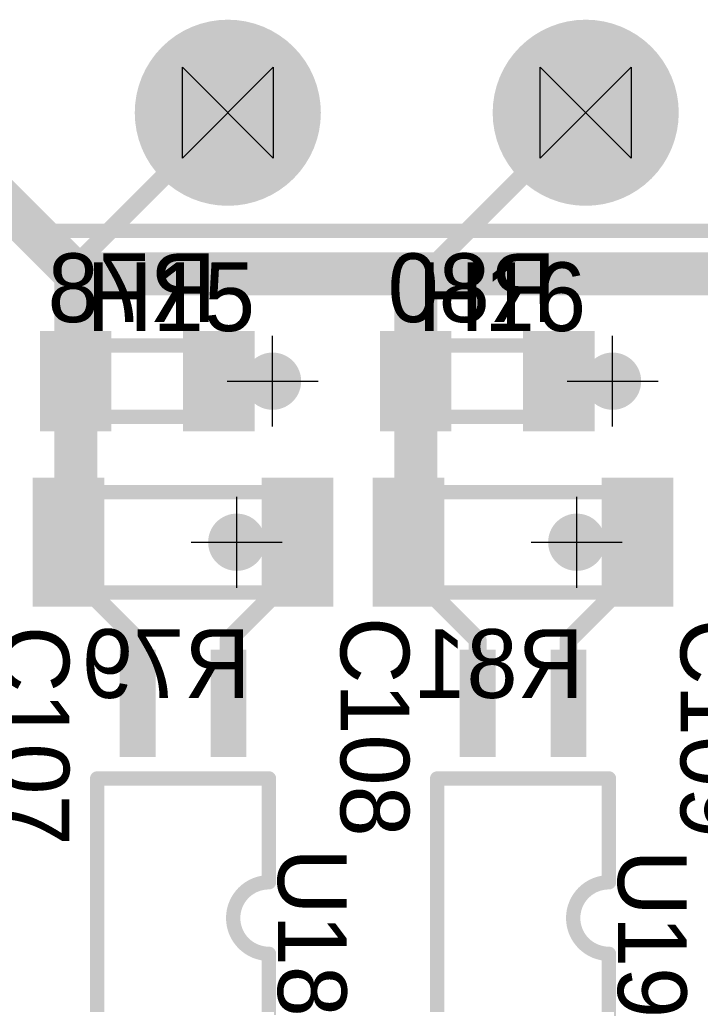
# Model space of a CAD drawing. Extents: x 74 to 326, y 70 to 232.
# Tile 125 of 138: x 134 to 143, y 208 to 221. Entities that reach past the tile are written whole.
import ezdxf

# ---------------------------------------------------------------- set-up
doc = ezdxf.new("R2010")
doc.units = 0
for name, color, linetype in [('Bot_Silk', 7, 'CONTINUOUS'), ('Bottom', 2, 'CONTINUOUS'), ('Drill_Layer', 255, 'CONTINUOUS'), ('Gnd', 12, 'CONTINUOUS'), ('Pwr', 13, 'CONTINUOUS'), ('Top', 1, 'CONTINUOUS'), ('Top_Silk', 6, 'CONTINUOUS')]:
    doc.layers.add(name, color=color, linetype=linetype)

# ---------------------------------------------------------------- blocks, each defined once
blk = doc.blocks.new('Cross')
at = {"layer": 'Drill_Layer', "linetype": 'CONTINUOUS'}
for p, q in [((0, -12.7), (0, 12.7)), ((-12.7, 0), (12.7, 0))]:
    blk.add_line(p, q, dxfattribs=at)
blk = doc.blocks.new('Side_Hour')
at = {"layer": 'Drill_Layer', "linetype": 'CONTINUOUS'}
for p, q in [((-12.7, -12.7), (-12.7, 12.7)), ((-12.7, 12.7), (12.7, -12.7)), ((12.7, 12.7), (-12.7, -12.7)), ((12.7, 12.7), (12.7, -12.7))]:
    blk.add_line(p, q, dxfattribs=at)
blk = doc.blocks.new('UNIT_DISC')
at = {"linetype": 'CONTINUOUS', "const_width": 0.5}
blk.add_lwpolyline([(0.25, 0, 1), (-0.25, 0, 1)], format="xyb", close=True, dxfattribs=at)
blk = doc.blocks.new('SHAPE_EL_236_236_0_0_0_0')
at = {"xscale": 0.6, "yscale": 0.6, "zscale": 0.6}
blk.add_blockref('UNIT_DISC', (0, 0), dxfattribs=at)
blk = doc.blocks.new('SHAPE_EL_314_314_0_0_0_0')
at = {"xscale": 0.8, "yscale": 0.8, "zscale": 0.8}
blk.add_blockref('UNIT_DISC', (0, 0), dxfattribs=at)
blk = doc.blocks.new('v0306424')
at = {"layer": 'Bottom'}
blk.add_blockref('SHAPE_EL_236_236_0_0_0_0', (0, 0), dxfattribs=at)
at = {"layer": 'Gnd'}
blk.add_blockref('SHAPE_EL_314_314_0_0_0_0', (0, 0), dxfattribs=at)
at = {"layer": 'Pwr'}
blk.add_blockref('SHAPE_EL_314_314_0_0_0_0', (0, 0), dxfattribs=at)
at = {"layer": 'Top'}
blk.add_blockref('SHAPE_EL_236_236_0_0_0_0', (0, 0), dxfattribs=at)
blk = doc.blocks.new('0805_10699')
at = {"layer": 'Bot_Silk', "linetype": 'CONTINUOUS', "const_width": 0.2}
for points in [[(134.475, 215.75), (134.475, 216.75)], [(134.475, 216.75), (136.275, 216.75)], [(136.275, 215.75), (136.275, 216.75)], [(136.275, 215.75), (134.475, 215.75)]]:
    blk.add_lwpolyline(points, dxfattribs=at)
at = {"layer": 'Bot_Silk', "xscale": 0.2, "yscale": 0.2, "zscale": 0.2}
for p in [(134.475, 216.75), (134.475, 216.75), (136.275, 216.75), (136.275, 216.75), (134.475, 215.75), (134.475, 215.75), (136.275, 215.75), (136.275, 215.75)]:
    blk.add_blockref('UNIT_DISC', p, dxfattribs=at)
blk = doc.blocks.new('SHAPE_SQ_393_551_0_0_0_0')
blk.add_solid([(-0.5, -0.7), (0.5, -0.7), (-0.5, 0.7), (0.5, 0.7)])
blk = doc.blocks.new('SHAPE_EL_196_196_0_0_0_0')
at = {"xscale": 0.5, "yscale": 0.5, "zscale": 0.5}
blk.add_blockref('UNIT_DISC', (0, 0), dxfattribs=at)
blk = doc.blocks.new('w1000h1400140_F')
at = {"layer": 'Bottom'}
blk.add_blockref('SHAPE_SQ_393_551_0_0_0_0', (0, 0), dxfattribs=at)
at = {"layer": 'Gnd'}
blk.add_blockref('SHAPE_EL_196_196_0_0_0_0', (0, 0), dxfattribs=at)
at = {"layer": 'Pwr'}
blk.add_blockref('SHAPE_EL_196_196_0_0_0_0', (0, 0), dxfattribs=at)
blk = doc.blocks.new('w1000h1400425_F')
at = {"layer": 'Bottom'}
blk.add_blockref('SHAPE_SQ_393_551_0_0_0_0', (0, 0), dxfattribs=at)
at = {"layer": 'Gnd'}
blk.add_blockref('SHAPE_EL_196_196_0_0_0_0', (0, 0), dxfattribs=at)
at = {"layer": 'Pwr'}
blk.add_blockref('SHAPE_EL_196_196_0_0_0_0', (0, 0), dxfattribs=at)
blk = doc.blocks.new('R78')
at = {"rotation": -180}
for name, p in [('w1000h1400140_F', (134.375, 216.25)), ('w1000h1400425_F', (136.375, 216.25))]:
    blk.add_blockref(name, p, dxfattribs=at)
blk.add_blockref('0805_10699', (0, 0))
at = {"layer": 'Bot_Silk', "text_generation_flag": 2}
blk.add_text('R78', height=0.96, dxfattribs=at).set_placement((136.3375, 217.075))
blk = doc.blocks.new('0805LED_10684')
at = {"layer": 'Top_Silk', "linetype": 'CONTINUOUS', "const_width": 0.2}
for points in [[(134.475, 215.75), (134.475, 216.75)], [(136.275, 216.75), (134.475, 216.75)], [(134.625, 215.75), (134.625, 216.75)], [(134.775, 215.75), (134.775, 216.75)], [(136.275, 215.75), (136.275, 216.75)], [(134.475, 215.75), (136.275, 215.75)]]:
    blk.add_lwpolyline(points, dxfattribs=at)
at = {"layer": 'Top_Silk', "xscale": 0.2, "yscale": 0.2, "zscale": 0.2}
for p in [(134.475, 216.75), (134.475, 216.75), (134.625, 216.75), (134.775, 216.75), (136.275, 216.75), (136.275, 216.75), (134.475, 215.75), (134.475, 215.75), (134.625, 215.75), (134.775, 215.75), (136.275, 215.75), (136.275, 215.75)]:
    blk.add_blockref('UNIT_DISC', p, dxfattribs=at)
blk = doc.blocks.new('w1000h1400425')
at = {"layer": 'Gnd'}
blk.add_blockref('SHAPE_EL_196_196_0_0_0_0', (0, 0), dxfattribs=at)
at = {"layer": 'Pwr'}
blk.add_blockref('SHAPE_EL_196_196_0_0_0_0', (0, 0), dxfattribs=at)
at = {"layer": 'Top'}
blk.add_blockref('SHAPE_SQ_393_551_0_0_0_0', (0, 0), dxfattribs=at)
blk = doc.blocks.new('w1000h1400402')
at = {"layer": 'Gnd'}
blk.add_blockref('SHAPE_EL_196_196_0_0_0_0', (0, 0), dxfattribs=at)
at = {"layer": 'Pwr'}
blk.add_blockref('SHAPE_EL_196_196_0_0_0_0', (0, 0), dxfattribs=at)
at = {"layer": 'Top'}
blk.add_blockref('SHAPE_SQ_393_551_0_0_0_0', (0, 0), dxfattribs=at)
blk = doc.blocks.new('H15')
at = {"rotation": 180}
for name, p in [('w1000h1400402', (134.375, 216.25)), ('w1000h1400425', (136.375, 216.25))]:
    blk.add_blockref(name, p, dxfattribs=at)
blk.add_blockref('0805LED_10684', (0, 0))
at = {"layer": 'Top_Silk'}
blk.add_text('H15', height=0.96, dxfattribs=at).set_placement((134.525, 216.95))
blk = doc.blocks.new('v0306437')
at = {"layer": 'Bottom'}
blk.add_blockref('SHAPE_EL_236_236_0_0_0_0', (0, 0), dxfattribs=at)
at = {"layer": 'Gnd'}
blk.add_blockref('SHAPE_EL_314_314_0_0_0_0', (0, 0), dxfattribs=at)
at = {"layer": 'Pwr'}
blk.add_blockref('SHAPE_EL_314_314_0_0_0_0', (0, 0), dxfattribs=at)
at = {"layer": 'Top'}
blk.add_blockref('SHAPE_EL_236_236_0_0_0_0', (0, 0), dxfattribs=at)
blk = doc.blocks.new('v0306448')
at = {"layer": 'Bottom'}
blk.add_blockref('SHAPE_EL_236_236_0_0_0_0', (0, 0), dxfattribs=at)
at = {"layer": 'Gnd'}
blk.add_blockref('SHAPE_EL_314_314_0_0_0_0', (0, 0), dxfattribs=at)
at = {"layer": 'Pwr'}
blk.add_blockref('SHAPE_EL_314_314_0_0_0_0', (0, 0), dxfattribs=at)
at = {"layer": 'Top'}
blk.add_blockref('SHAPE_EL_236_236_0_0_0_0', (0, 0), dxfattribs=at)
blk = doc.blocks.new('0805_10840')
at = {"layer": 'Bot_Silk', "linetype": 'CONTINUOUS', "const_width": 0.2}
for points in [[(139.225, 215.75), (139.225, 216.75)], [(139.225, 216.75), (141.025, 216.75)], [(141.025, 215.75), (141.025, 216.75)], [(141.025, 215.75), (139.225, 215.75)]]:
    blk.add_lwpolyline(points, dxfattribs=at)
at = {"layer": 'Bot_Silk', "xscale": 0.2, "yscale": 0.2, "zscale": 0.2}
for p in [(139.225, 216.75), (139.225, 216.75), (141.025, 216.75), (141.025, 216.75), (139.225, 215.75), (139.225, 215.75), (141.025, 215.75), (141.025, 215.75)]:
    blk.add_blockref('UNIT_DISC', p, dxfattribs=at)
blk = doc.blocks.new('w1000h1400437_F')
at = {"layer": 'Bottom'}
blk.add_blockref('SHAPE_SQ_393_551_0_0_0_0', (0, 0), dxfattribs=at)
at = {"layer": 'Gnd'}
blk.add_blockref('SHAPE_EL_196_196_0_0_0_0', (0, 0), dxfattribs=at)
at = {"layer": 'Pwr'}
blk.add_blockref('SHAPE_EL_196_196_0_0_0_0', (0, 0), dxfattribs=at)
blk = doc.blocks.new('R80')
at = {"rotation": -180}
for name, p in [('w1000h1400140_F', (139.125, 216.25)), ('w1000h1400437_F', (141.125, 216.25))]:
    blk.add_blockref(name, p, dxfattribs=at)
blk.add_blockref('0805_10840', (0, 0))
at = {"layer": 'Bot_Silk', "text_generation_flag": 2}
blk.add_text('R80', height=0.96, dxfattribs=at).set_placement((141.0875, 217.075))
blk = doc.blocks.new('0805LED_10825')
at = {"layer": 'Top_Silk', "linetype": 'CONTINUOUS', "const_width": 0.2}
for points in [[(139.225, 215.75), (139.225, 216.75)], [(141.025, 216.75), (139.225, 216.75)], [(139.375, 215.75), (139.375, 216.75)], [(139.525, 215.75), (139.525, 216.75)], [(141.025, 215.75), (141.025, 216.75)], [(139.225, 215.75), (141.025, 215.75)]]:
    blk.add_lwpolyline(points, dxfattribs=at)
at = {"layer": 'Top_Silk', "xscale": 0.2, "yscale": 0.2, "zscale": 0.2}
for p in [(139.225, 216.75), (139.225, 216.75), (139.375, 216.75), (139.525, 216.75), (141.025, 216.75), (141.025, 216.75), (139.225, 215.75), (139.225, 215.75), (139.375, 215.75), (139.525, 215.75), (141.025, 215.75), (141.025, 215.75)]:
    blk.add_blockref('UNIT_DISC', p, dxfattribs=at)
blk = doc.blocks.new('w1000h1400437')
at = {"layer": 'Gnd'}
blk.add_blockref('SHAPE_EL_196_196_0_0_0_0', (0, 0), dxfattribs=at)
at = {"layer": 'Pwr'}
blk.add_blockref('SHAPE_EL_196_196_0_0_0_0', (0, 0), dxfattribs=at)
at = {"layer": 'Top'}
blk.add_blockref('SHAPE_SQ_393_551_0_0_0_0', (0, 0), dxfattribs=at)
blk = doc.blocks.new('w1000h1400373')
at = {"layer": 'Gnd'}
blk.add_blockref('SHAPE_EL_196_196_0_0_0_0', (0, 0), dxfattribs=at)
at = {"layer": 'Pwr'}
blk.add_blockref('SHAPE_EL_196_196_0_0_0_0', (0, 0), dxfattribs=at)
at = {"layer": 'Top'}
blk.add_blockref('SHAPE_SQ_393_551_0_0_0_0', (0, 0), dxfattribs=at)
blk = doc.blocks.new('H16')
at = {"rotation": 180}
for name, p in [('w1000h1400373', (139.125, 216.25)), ('w1000h1400437', (141.125, 216.25))]:
    blk.add_blockref(name, p, dxfattribs=at)
blk.add_blockref('0805LED_10825', (0, 0))
at = {"layer": 'Top_Silk'}
blk.add_text('H16', height=0.96, dxfattribs=at).set_placement((139.15, 216.95))
blk = doc.blocks.new('1206_15509')
at = {"layer": 'Bot_Silk', "linetype": 'CONTINUOUS', "const_width": 0.2}
for points in [[(139.125, 213.3), (139.125, 214.7)], [(139.125, 214.7), (142.125, 214.7)], [(142.125, 214.7), (142.125, 213.3)], [(142.125, 213.3), (139.125, 213.3)]]:
    blk.add_lwpolyline(points, dxfattribs=at)
at = {"layer": 'Bot_Silk', "xscale": 0.2, "yscale": 0.2, "zscale": 0.2}
for p in [(139.125, 214.7), (139.125, 214.7), (142.125, 214.7), (142.125, 214.7), (139.125, 213.3), (139.125, 213.3), (142.125, 213.3), (142.125, 213.3)]:
    blk.add_blockref('UNIT_DISC', p, dxfattribs=at)
blk = doc.blocks.new('SHAPE_SQ_393_708_0_0_0_0')
blk.add_solid([(-0.5, -0.9), (0.5, -0.9), (-0.5, 0.9), (0.5, 0.9)])
blk = doc.blocks.new('w1000h1800140_F')
at = {"layer": 'Bottom'}
blk.add_blockref('SHAPE_SQ_393_708_0_0_0_0', (0, 0), dxfattribs=at)
at = {"layer": 'Gnd'}
blk.add_blockref('SHAPE_EL_196_196_0_0_0_0', (0, 0), dxfattribs=at)
at = {"layer": 'Pwr'}
blk.add_blockref('SHAPE_EL_196_196_0_0_0_0', (0, 0), dxfattribs=at)
blk = doc.blocks.new('w1000h1800448_F')
at = {"layer": 'Bottom'}
blk.add_blockref('SHAPE_SQ_393_708_0_0_0_0', (0, 0), dxfattribs=at)
at = {"layer": 'Gnd'}
blk.add_blockref('SHAPE_EL_196_196_0_0_0_0', (0, 0), dxfattribs=at)
at = {"layer": 'Pwr'}
blk.add_blockref('SHAPE_EL_196_196_0_0_0_0', (0, 0), dxfattribs=at)
blk = doc.blocks.new('R81')
at = {"rotation": -180}
for name, p in [('w1000h1800140_F', (139.025, 214)), ('w1000h1800448_F', (142.225, 214))]:
    blk.add_blockref(name, p, dxfattribs=at)
blk.add_blockref('1206_15509', (0, 0))
at = {"layer": 'Bot_Silk', "text_generation_flag": 2}
blk.add_text('R81', height=0.96, dxfattribs=at).set_placement((141.475, 211.825))
blk = doc.blocks.new('SOIC4_44_15478')
at = {"layer": 'Top_Silk', "linetype": 'CONTINUOUS', "const_width": 0.2}
for points in [[(139.425, 210.7), (141.825, 210.7)], [(139.425, 206.8), (139.425, 210.7)], [(141.825, 210.7), (141.825, 209.25)], [(141.825, 208.25), (141.825, 206.8)], [(139.425, 206.8), (141.825, 206.8)]]:
    blk.add_lwpolyline(points, dxfattribs=at)
blk.add_lwpolyline([(141.825, 209.25, 1), (141.825, 208.25, 1)], format="xyb", dxfattribs=at)
at = {"layer": 'Top_Silk', "xscale": 0.2, "yscale": 0.2, "zscale": 0.2}
for p in [(139.425, 210.7), (139.425, 210.7), (141.825, 210.7), (141.825, 210.7), (141.825, 209.25), (141.825, 209.25), (141.825, 208.25), (141.825, 208.25), (139.425, 206.8), (139.425, 206.8), (141.825, 206.8), (141.825, 206.8)]:
    blk.add_blockref('UNIT_DISC', p, dxfattribs=at)
blk = doc.blocks.new('SHAPE_SQ_590_196_0_0_0_0')
blk.add_solid([(-0.75, -0.25), (0.75, -0.25), (-0.75, 0.25), (0.75, 0.25)])
blk = doc.blocks.new('w1500h500373')
at = {"layer": 'Gnd'}
blk.add_blockref('SHAPE_EL_196_196_0_0_0_0', (0, 0), dxfattribs=at)
at = {"layer": 'Pwr'}
blk.add_blockref('SHAPE_EL_196_196_0_0_0_0', (0, 0), dxfattribs=at)
at = {"layer": 'Top'}
blk.add_blockref('SHAPE_SQ_590_196_0_0_0_0', (0, 0), dxfattribs=at)
blk = doc.blocks.new('w1500h500448')
at = {"layer": 'Gnd'}
blk.add_blockref('SHAPE_EL_196_196_0_0_0_0', (0, 0), dxfattribs=at)
at = {"layer": 'Pwr'}
blk.add_blockref('SHAPE_EL_196_196_0_0_0_0', (0, 0), dxfattribs=at)
at = {"layer": 'Top'}
blk.add_blockref('SHAPE_SQ_590_196_0_0_0_0', (0, 0), dxfattribs=at)
blk = doc.blocks.new('w1500h500392')
at = {"layer": 'Gnd'}
blk.add_blockref('SHAPE_EL_196_196_0_0_0_0', (0, 0), dxfattribs=at)
at = {"layer": 'Pwr'}
blk.add_blockref('SHAPE_EL_196_196_0_0_0_0', (0, 0), dxfattribs=at)
at = {"layer": 'Top'}
blk.add_blockref('SHAPE_SQ_590_196_0_0_0_0', (0, 0), dxfattribs=at)
blk = doc.blocks.new('w1500h500413')
at = {"layer": 'Gnd'}
blk.add_blockref('SHAPE_EL_196_196_0_0_0_0', (0, 0), dxfattribs=at)
at = {"layer": 'Pwr'}
blk.add_blockref('SHAPE_EL_196_196_0_0_0_0', (0, 0), dxfattribs=at)
at = {"layer": 'Top'}
blk.add_blockref('SHAPE_SQ_590_196_0_0_0_0', (0, 0), dxfattribs=at)
blk = doc.blocks.new('U19')
at = {"rotation": 270}
for name, p in [('w1500h500373', (139.99, 211.75)), ('w1500h500448', (141.26, 211.75)), ('w1500h500392', (139.99, 205.75)), ('w1500h500413', (141.26, 205.75))]:
    blk.add_blockref(name, p, dxfattribs=at)
blk.add_blockref('SOIC4_44_15478', (0, 0))
at = {"layer": 'Top_Silk'}
blk.add_text('U19', height=0.96, rotation=270, dxfattribs=at).set_placement((141.95, 209.70625))
blk = doc.blocks.new('1206_15495')
at = {"layer": 'Top_Silk', "linetype": 'CONTINUOUS', "const_width": 0.2}
for points in [[(139.125, 214.7), (139.125, 213.3)], [(142.125, 214.7), (139.125, 214.7)], [(142.125, 213.3), (142.125, 214.7)], [(139.125, 213.3), (142.125, 213.3)]]:
    blk.add_lwpolyline(points, dxfattribs=at)
at = {"layer": 'Top_Silk', "xscale": 0.2, "yscale": 0.2, "zscale": 0.2}
for p in [(139.125, 214.7), (139.125, 214.7), (142.125, 214.7), (142.125, 214.7), (139.125, 213.3), (139.125, 213.3), (142.125, 213.3), (142.125, 213.3)]:
    blk.add_blockref('UNIT_DISC', p, dxfattribs=at)
blk = doc.blocks.new('w1000h1800448')
at = {"layer": 'Gnd'}
blk.add_blockref('SHAPE_EL_196_196_0_0_0_0', (0, 0), dxfattribs=at)
at = {"layer": 'Pwr'}
blk.add_blockref('SHAPE_EL_196_196_0_0_0_0', (0, 0), dxfattribs=at)
at = {"layer": 'Top'}
blk.add_blockref('SHAPE_SQ_393_708_0_0_0_0', (0, 0), dxfattribs=at)
blk = doc.blocks.new('w1000h1800373')
at = {"layer": 'Gnd'}
blk.add_blockref('SHAPE_EL_196_196_0_0_0_0', (0, 0), dxfattribs=at)
at = {"layer": 'Pwr'}
blk.add_blockref('SHAPE_EL_196_196_0_0_0_0', (0, 0), dxfattribs=at)
at = {"layer": 'Top'}
blk.add_blockref('SHAPE_SQ_393_708_0_0_0_0', (0, 0), dxfattribs=at)
blk = doc.blocks.new('C108')
at = {"rotation": 180}
for name, p in [('w1000h1800373', (139.025, 214)), ('w1000h1800448', (142.225, 214))]:
    blk.add_blockref(name, p, dxfattribs=at)
blk.add_blockref('1206_15495', (0, 0))
at = {"layer": 'Top_Silk'}
blk.add_text('C108', height=0.96, rotation=270, dxfattribs=at).set_placement((138.075, 212.95625))
blk = doc.blocks.new('v0306425')
at = {"layer": 'Bottom'}
blk.add_blockref('SHAPE_EL_236_236_0_0_0_0', (0, 0), dxfattribs=at)
at = {"layer": 'Gnd'}
blk.add_blockref('SHAPE_EL_314_314_0_0_0_0', (0, 0), dxfattribs=at)
at = {"layer": 'Pwr'}
blk.add_blockref('SHAPE_EL_314_314_0_0_0_0', (0, 0), dxfattribs=at)
at = {"layer": 'Top'}
blk.add_blockref('SHAPE_EL_236_236_0_0_0_0', (0, 0), dxfattribs=at)
blk = doc.blocks.new('1206_20994')
at = {"layer": 'Bot_Silk', "linetype": 'CONTINUOUS', "const_width": 0.2}
for points in [[(134.375, 213.3), (134.375, 214.7)], [(134.375, 214.7), (137.375, 214.7)], [(137.375, 214.7), (137.375, 213.3)], [(137.375, 213.3), (134.375, 213.3)]]:
    blk.add_lwpolyline(points, dxfattribs=at)
at = {"layer": 'Bot_Silk', "xscale": 0.2, "yscale": 0.2, "zscale": 0.2}
for p in [(134.375, 214.7), (134.375, 214.7), (137.375, 214.7), (137.375, 214.7), (134.375, 213.3), (134.375, 213.3), (137.375, 213.3), (137.375, 213.3)]:
    blk.add_blockref('UNIT_DISC', p, dxfattribs=at)
blk = doc.blocks.new('w1000h1800424_F')
at = {"layer": 'Bottom'}
blk.add_blockref('SHAPE_SQ_393_708_0_0_0_0', (0, 0), dxfattribs=at)
at = {"layer": 'Gnd'}
blk.add_blockref('SHAPE_EL_196_196_0_0_0_0', (0, 0), dxfattribs=at)
at = {"layer": 'Pwr'}
blk.add_blockref('SHAPE_EL_196_196_0_0_0_0', (0, 0), dxfattribs=at)
blk = doc.blocks.new('R79')
at = {"rotation": -180}
for name, p in [('w1000h1800140_F', (134.275, 214)), ('w1000h1800424_F', (137.475, 214))]:
    blk.add_blockref(name, p, dxfattribs=at)
blk.add_blockref('1206_20994', (0, 0))
at = {"layer": 'Bot_Silk', "text_generation_flag": 2}
blk.add_text('R79', height=0.96, dxfattribs=at).set_placement((136.81875, 211.825))
blk = doc.blocks.new('SOIC4_44_20891')
at = {"layer": 'Top_Silk', "linetype": 'CONTINUOUS', "const_width": 0.2}
for points in [[(134.675, 210.7), (137.075, 210.7)], [(134.675, 206.8), (134.675, 210.7)], [(137.075, 210.7), (137.075, 209.25)], [(137.075, 208.25), (137.075, 206.8)], [(134.675, 206.8), (137.075, 206.8)]]:
    blk.add_lwpolyline(points, dxfattribs=at)
blk.add_lwpolyline([(137.075, 209.25, 1), (137.075, 208.25, 1)], format="xyb", dxfattribs=at)
at = {"layer": 'Top_Silk', "xscale": 0.2, "yscale": 0.2, "zscale": 0.2}
for p in [(134.675, 210.7), (134.675, 210.7), (137.075, 210.7), (137.075, 210.7), (137.075, 209.25), (137.075, 209.25), (137.075, 208.25), (137.075, 208.25), (134.675, 206.8), (134.675, 206.8), (137.075, 206.8), (137.075, 206.8)]:
    blk.add_blockref('UNIT_DISC', p, dxfattribs=at)
blk = doc.blocks.new('w1500h500402')
at = {"layer": 'Gnd'}
blk.add_blockref('SHAPE_EL_196_196_0_0_0_0', (0, 0), dxfattribs=at)
at = {"layer": 'Pwr'}
blk.add_blockref('SHAPE_EL_196_196_0_0_0_0', (0, 0), dxfattribs=at)
at = {"layer": 'Top'}
blk.add_blockref('SHAPE_SQ_590_196_0_0_0_0', (0, 0), dxfattribs=at)
blk = doc.blocks.new('w1500h500424')
at = {"layer": 'Gnd'}
blk.add_blockref('SHAPE_EL_196_196_0_0_0_0', (0, 0), dxfattribs=at)
at = {"layer": 'Pwr'}
blk.add_blockref('SHAPE_EL_196_196_0_0_0_0', (0, 0), dxfattribs=at)
at = {"layer": 'Top'}
blk.add_blockref('SHAPE_SQ_590_196_0_0_0_0', (0, 0), dxfattribs=at)
blk = doc.blocks.new('w1500h500409')
at = {"layer": 'Gnd'}
blk.add_blockref('SHAPE_EL_196_196_0_0_0_0', (0, 0), dxfattribs=at)
at = {"layer": 'Pwr'}
blk.add_blockref('SHAPE_EL_196_196_0_0_0_0', (0, 0), dxfattribs=at)
at = {"layer": 'Top'}
blk.add_blockref('SHAPE_SQ_590_196_0_0_0_0', (0, 0), dxfattribs=at)
blk = doc.blocks.new('U18')
at = {"rotation": 270}
for name, p in [('w1500h500402', (135.24, 211.75)), ('w1500h500424', (136.51, 211.75)), ('w1500h500392', (135.24, 205.75)), ('w1500h500409', (136.51, 205.75))]:
    blk.add_blockref(name, p, dxfattribs=at)
blk.add_blockref('SOIC4_44_20891', (0, 0))
at = {"layer": 'Top_Silk'}
blk.add_text('U18', height=0.96, rotation=270, dxfattribs=at).set_placement((137.2, 209.725))
blk = doc.blocks.new('1206_20952')
at = {"layer": 'Top_Silk', "linetype": 'CONTINUOUS', "const_width": 0.2}
for points in [[(143.875, 214.7), (143.875, 213.3)], [(146.875, 214.7), (143.875, 214.7)], [(146.875, 213.3), (146.875, 214.7)], [(143.875, 213.3), (146.875, 213.3)]]:
    blk.add_lwpolyline(points, dxfattribs=at)
at = {"layer": 'Top_Silk', "xscale": 0.2, "yscale": 0.2, "zscale": 0.2}
for p in [(143.875, 214.7), (143.875, 214.7), (146.875, 214.7), (146.875, 214.7), (143.875, 213.3), (143.875, 213.3), (146.875, 213.3), (146.875, 213.3)]:
    blk.add_blockref('UNIT_DISC', p, dxfattribs=at)
blk = doc.blocks.new('w1000h1800434')
at = {"layer": 'Gnd'}
blk.add_blockref('SHAPE_EL_196_196_0_0_0_0', (0, 0), dxfattribs=at)
at = {"layer": 'Pwr'}
blk.add_blockref('SHAPE_EL_196_196_0_0_0_0', (0, 0), dxfattribs=at)
at = {"layer": 'Top'}
blk.add_blockref('SHAPE_SQ_393_708_0_0_0_0', (0, 0), dxfattribs=at)
blk = doc.blocks.new('w1000h1800374')
at = {"layer": 'Gnd'}
blk.add_blockref('SHAPE_EL_196_196_0_0_0_0', (0, 0), dxfattribs=at)
at = {"layer": 'Pwr'}
blk.add_blockref('SHAPE_EL_196_196_0_0_0_0', (0, 0), dxfattribs=at)
at = {"layer": 'Top'}
blk.add_blockref('SHAPE_SQ_393_708_0_0_0_0', (0, 0), dxfattribs=at)
blk = doc.blocks.new('C109')
at = {"rotation": 180}
for name, p in [('w1000h1800374', (143.775, 214)), ('w1000h1800434', (146.975, 214))]:
    blk.add_blockref(name, p, dxfattribs=at)
blk.add_blockref('1206_20952', (0, 0))
at = {"layer": 'Top_Silk'}
blk.add_text('C109', height=0.96, rotation=270, dxfattribs=at).set_placement((142.825, 212.9375))
blk = doc.blocks.new('1206_20980')
at = {"layer": 'Top_Silk', "linetype": 'CONTINUOUS', "const_width": 0.2}
for points in [[(134.375, 214.7), (134.375, 213.3)], [(137.375, 214.7), (134.375, 214.7)], [(137.375, 213.3), (137.375, 214.7)], [(134.375, 213.3), (137.375, 213.3)]]:
    blk.add_lwpolyline(points, dxfattribs=at)
at = {"layer": 'Top_Silk', "xscale": 0.2, "yscale": 0.2, "zscale": 0.2}
for p in [(134.375, 214.7), (134.375, 214.7), (137.375, 214.7), (137.375, 214.7), (134.375, 213.3), (134.375, 213.3), (137.375, 213.3), (137.375, 213.3)]:
    blk.add_blockref('UNIT_DISC', p, dxfattribs=at)
blk = doc.blocks.new('w1000h1800424')
at = {"layer": 'Gnd'}
blk.add_blockref('SHAPE_EL_196_196_0_0_0_0', (0, 0), dxfattribs=at)
at = {"layer": 'Pwr'}
blk.add_blockref('SHAPE_EL_196_196_0_0_0_0', (0, 0), dxfattribs=at)
at = {"layer": 'Top'}
blk.add_blockref('SHAPE_SQ_393_708_0_0_0_0', (0, 0), dxfattribs=at)
blk = doc.blocks.new('w1000h1800402')
at = {"layer": 'Gnd'}
blk.add_blockref('SHAPE_EL_196_196_0_0_0_0', (0, 0), dxfattribs=at)
at = {"layer": 'Pwr'}
blk.add_blockref('SHAPE_EL_196_196_0_0_0_0', (0, 0), dxfattribs=at)
at = {"layer": 'Top'}
blk.add_blockref('SHAPE_SQ_393_708_0_0_0_0', (0, 0), dxfattribs=at)
blk = doc.blocks.new('C107')
at = {"rotation": 180}
for name, p in [('w1000h1800402', (134.275, 214)), ('w1000h1800424', (137.475, 214))]:
    blk.add_blockref(name, p, dxfattribs=at)
blk.add_blockref('1206_20980', (0, 0))
at = {"layer": 'Top_Silk'}
blk.add_text('C107', height=0.96, rotation=270, dxfattribs=at).set_placement((133.325, 212.83125))
blk = doc.blocks.new('2EDGR_5_0_10P_24990')
at = {"layer": 'Top_Silk', "linetype": 'CONTINUOUS', "const_width": 0.2}
blk.add_lwpolyline([(153.9, 218.35), (104.1, 218.35)], dxfattribs=at)
blk = doc.blocks.new('SHAPE_EL_1023_1023_0_0_0_0')
at = {"xscale": 2.6, "yscale": 2.6, "zscale": 2.6}
blk.add_blockref('UNIT_DISC', (0, 0), dxfattribs=at)
blk = doc.blocks.new('SHAPE_EL_826_826_0_0_0_0')
at = {"xscale": 2.1, "yscale": 2.1, "zscale": 2.1}
blk.add_blockref('UNIT_DISC', (0, 0), dxfattribs=at)
blk = doc.blocks.new('c2600h1600373')
at = {"layer": 'Bottom'}
blk.add_blockref('SHAPE_EL_1023_1023_0_0_0_0', (0, 0), dxfattribs=at)
at = {"layer": 'Gnd'}
blk.add_blockref('SHAPE_EL_826_826_0_0_0_0', (0, 0), dxfattribs=at)
at = {"layer": 'Pwr'}
blk.add_blockref('SHAPE_EL_826_826_0_0_0_0', (0, 0), dxfattribs=at)
at = {"layer": 'Top'}
blk.add_blockref('SHAPE_EL_1023_1023_0_0_0_0', (0, 0), dxfattribs=at)
blk = doc.blocks.new('c2600h1600402')
at = {"layer": 'Bottom'}
blk.add_blockref('SHAPE_EL_1023_1023_0_0_0_0', (0, 0), dxfattribs=at)
at = {"layer": 'Gnd'}
blk.add_blockref('SHAPE_EL_826_826_0_0_0_0', (0, 0), dxfattribs=at)
at = {"layer": 'Pwr'}
blk.add_blockref('SHAPE_EL_826_826_0_0_0_0', (0, 0), dxfattribs=at)
at = {"layer": 'Top'}
blk.add_blockref('SHAPE_EL_1023_1023_0_0_0_0', (0, 0), dxfattribs=at)
blk = doc.blocks.new('X10')
blk.add_blockref('2EDGR_5_0_10P_24990', (0, 0))
at = {"rotation": 180}
for name, p in [('c2600h1600402', (136.5, 220)), ('c2600h1600373', (141.5, 220))]:
    blk.add_blockref(name, p, dxfattribs=at)

msp = doc.modelspace()

# ---------------------------------------------------------------- linework, layer by layer
at = {"layer": 'Bottom', "linetype": 'CONTINUOUS'}
for points, const_width in [([(134.375, 217.75), (132.125, 220)], 0.6), ([(134.375, 216.25), (134.375, 217.75)], 0.6), ([(139.125, 217.75), (134.375, 217.75)], 0.6), ([(139.125, 216.25), (139.125, 217.75)], 0.6), ([(139.125, 217.75), (143.875, 217.75)], 0.6), ([(134.375, 216.25), (134.375, 214)], 0.6), ([(139.125, 216.25), (139.125, 214)], 0.6), ([(136.375, 216.25), (137.125, 216.25)], 0.25), ([(141.875, 216.25), (141.125, 216.25)], 0.25), ([(134.375, 214), (134.275, 214)], 0.6), ([(139.125, 214), (139.025, 214)], 0.6), ([(137.475, 214), (136.625, 214)], 0.25), ([(141.375, 214), (142.225, 214)], 0.25)]:
    msp.add_lwpolyline(points, dxfattribs=dict(at, const_width=const_width))
at = {"layer": 'Top', "linetype": 'CONTINUOUS', "const_width": 0.25}
for points in [[(134.375, 217.875), (136.5, 220)], [(139.125, 217.625), (141.5, 220)], [(134.375, 216.25), (134.375, 217.875)], [(139.125, 216.25), (139.125, 217.625)], [(134.375, 216.25), (134.375, 214)], [(137.125, 216.25), (136.375, 216.25)], [(139.125, 216.25), (139.125, 214)], [(141.125, 216.25), (141.875, 216.25)], [(134.375, 214), (134.275, 214)], [(134.275, 213.6), (134.275, 214)], [(136.625, 214), (137.475, 214)], [(137.475, 213.6), (137.475, 214)], [(139.125, 214), (139.025, 214)], [(139.025, 213.6), (139.025, 214)], [(142.225, 214), (141.375, 214)], [(142.225, 213.6), (142.225, 214)], [(135.24, 212.635), (134.275, 213.6)], [(136.51, 212.635), (137.475, 213.6)], [(139.99, 212.635), (139.025, 213.6)], [(141.26, 212.635), (142.225, 213.6)], [(135.24, 211.75), (135.24, 212.635)], [(136.51, 211.75), (136.51, 212.635)], [(139.99, 211.75), (139.99, 212.635)], [(141.26, 211.75), (141.26, 212.635)]]:
    msp.add_lwpolyline(points, dxfattribs=at)

# ---------------------------------------------------------------- block references
for name, p in [('X10', (0, 0)), ('R78', (0, 0)), ('R80', (0, 0)), ('H15', (0, 0)), ('H16', (0, 0)), ('v0306425', (137.125, 216.25)), ('v0306437', (141.875, 216.25)), ('C107', (0, 0)), ('R79', (0, 0)), ('C108', (0, 0)), ('R81', (0, 0)), ('C109', (0, 0)), ('v0306424', (136.625, 214)), ('v0306448', (141.375, 214)), ('U18', (0, 0)), ('U19', (0, 0))]:
    msp.add_blockref(name, p)
at = {"layer": 'Bottom'}
for p, xscale, yscale, zscale in [((134.375, 217.75), 0.6, 0.6, 0.6), ((134.375, 217.75), 0.6, 0.6, 0.6), ((134.375, 217.75), 0.6, 0.6, 0.6), ((139.125, 217.75), 0.6, 0.6, 0.6), ((139.125, 217.75), 0.6, 0.6, 0.6), ((139.125, 217.75), 0.6, 0.6, 0.6), ((134.375, 216.25), 0.6, 0.6, 0.6), ((134.375, 216.25), 0.6, 0.6, 0.6), ((139.125, 216.25), 0.6, 0.6, 0.6), ((139.125, 216.25), 0.6, 0.6, 0.6), ((136.375, 216.25), 0.25, 0.25, 0.25), ((137.125, 216.25), 0.25, 0.25, 0.25), ((141.125, 216.25), 0.25, 0.25, 0.25), ((141.875, 216.25), 0.25, 0.25, 0.25), ((134.275, 214), 0.6, 0.6, 0.6), ((134.375, 214), 0.6, 0.6, 0.6), ((134.375, 214), 0.6, 0.6, 0.6), ((139.025, 214), 0.6, 0.6, 0.6), ((139.125, 214), 0.6, 0.6, 0.6), ((139.125, 214), 0.6, 0.6, 0.6), ((136.625, 214), 0.25, 0.25, 0.25), ((137.475, 214), 0.25, 0.25, 0.25), ((141.375, 214), 0.25, 0.25, 0.25), ((142.225, 214), 0.25, 0.25, 0.25)]:
    msp.add_blockref('UNIT_DISC', p, dxfattribs=dict(at, xscale=xscale, yscale=yscale, zscale=zscale))
at = {"layer": 'Drill_Layer', "xscale": 0.05, "yscale": 0.05, "zscale": 0.05}
for name, p in [('Side_Hour', (136.5, 220)), ('Side_Hour', (141.5, 220)), ('Cross', (137.125, 216.25)), ('Cross', (141.875, 216.25)), ('Cross', (136.625, 214)), ('Cross', (141.375, 214))]:
    msp.add_blockref(name, p, dxfattribs=at)
at = {"layer": 'Top', "xscale": 0.25, "yscale": 0.25, "zscale": 0.25}
for p in [(136.5, 220), (141.5, 220), (134.375, 217.875), (134.375, 217.875), (139.125, 217.625), (139.125, 217.625), (134.375, 216.25), (134.375, 216.25), (136.375, 216.25), (137.125, 216.25), (139.125, 216.25), (139.125, 216.25), (141.125, 216.25), (141.875, 216.25), (134.275, 214), (134.275, 214), (134.375, 214), (134.375, 214), (136.625, 214), (137.475, 214), (137.475, 214), (139.025, 214), (139.025, 214), (139.125, 214), (139.125, 214), (141.375, 214), (142.225, 214), (142.225, 214), (134.275, 213.6), (134.275, 213.6), (137.475, 213.6), (137.475, 213.6), (139.025, 213.6), (139.025, 213.6), (142.225, 213.6), (142.225, 213.6), (135.24, 212.635), (135.24, 212.635), (136.51, 212.635), (136.51, 212.635), (139.99, 212.635), (139.99, 212.635), (141.26, 212.635), (141.26, 212.635), (135.24, 211.75), (136.51, 211.75), (139.99, 211.75), (141.26, 211.75)]:
    msp.add_blockref('UNIT_DISC', p, dxfattribs=at)

doc.saveas('drawing.dxf')
